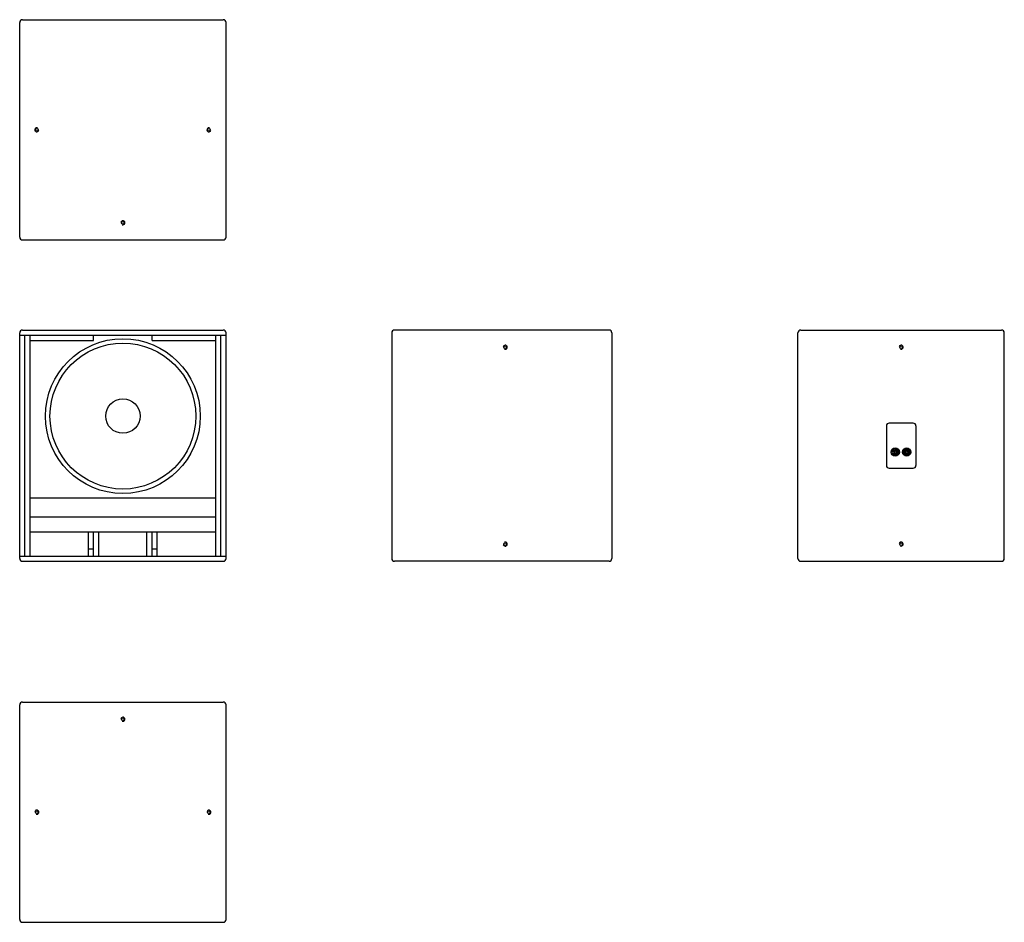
# Model space of a CAD drawing. Extents: x 319 to 3182, y -315 to 2308.
import ezdxf

# ---------------------------------------------------------------- set-up
doc = ezdxf.new("R2010")
doc.units = 0
for name, color, linetype in [('KF_SWi_118E_BOTTOM', 7, 'CONTINUOUS'), ('KF_SWi_118E_DIM', 1, 'CONTINUOUS'), ('KF_SWi_118E_FRONT', 7, 'CONTINUOUS'), ('KF_SWi_118E_REAR', 7, 'CONTINUOUS'), ('KF_SWi_118E_SIDE', 7, 'CONTINUOUS'), ('KF_SWi_118E_TOP', 7, 'CONTINUOUS')]:
    doc.layers.add(name, color=color, linetype=linetype)

# ---------------------------------------------------------------- blocks, each defined once
blk = doc.blocks.new('KF_SWI_118E_BOTTOM')
at = {"layer": 'KF_SWi_118E_BOTTOM', "ltscale": 10}
for p, q in [((-292, 0), (292, 0)), ((-300, -632), (-300, -8)), ((300, -632), (300, -8)), ((-292, -640), (292, -640))]:
    blk.add_line(p, q, dxfattribs=at)
at = {"layer": 'KF_SWi_118E_BOTTOM'}
for centre in [(-250.2, -320), (250.2, -320), (0, -590.2)]:
    blk.add_circle(centre, 3.96, dxfattribs=at)
at = {"layer": 'KF_SWi_118E_BOTTOM', "ltscale": 10}
for centre, start, end in [((-292, -8), 90, 180), ((292, -8), 0, 90), ((-292, -632), 180, 270), ((292, -632), 270, 0)]:
    blk.add_arc(centre, 8, start, end, dxfattribs=at)
at = {"layer": 'KF_SWi_118E_BOTTOM'}
for centre, start, end in [((-250.2, -320), 70, 340), ((250.2, -320), 70, 340), ((0, -590.2), 250, 160)]:
    blk.add_arc(centre, 5.91, start, end, dxfattribs=at)
blk = doc.blocks.new('KF_SWI_118E_FRONT')
at = {"layer": 'KF_SWi_118E_FRONT'}
for p, q in [((-292, 0), (292, 0)), ((-53, 0), (53, 0)), ((-300, -664), (-300, -8)), ((-300, -15), (300, -15)), ((-285, -657), (-285, -15)), ((-270, -657), (-270, -15)), ((-85, -30), (-85, -15)), ((85, -30), (85, -15)), ((270, -657), (270, -15)), ((285, -657), (285, -15)), ((300, -664), (300, -8)), ((-270, -30), (-85, -30)), ((85, -30), (270, -30)), ((270, -488.3236), (-270, -488.3236)), ((270, -543.3236), (-270, -543.3236)), ((270, -587), (-270, -587)), ((-100, -657), (-100, -587)), ((-85, -657), (-85, -587)), ((-85, -657), (-85, -587)), ((-70, -657), (-70, -587)), ((70, -657), (70, -587)), ((85, -657), (85, -587)), ((85, -657), (85, -587)), ((100, -657), (100, -587)), ((-300, -657), (300, -657)), ((-85, -637), (-100, -637)), ((100, -637), (85, -637)), ((-292, -672), (292, -672))]:
    blk.add_line(p, q, dxfattribs=at)
at = {"layer": 'KF_SWi_118E_FRONT', "ltscale": 0.5}
blk.add_line((-22.5, -15), (22.5, -15), dxfattribs=at)
at = {"layer": 'KF_SWi_118E_FRONT'}
for radius in [225, 212, 50]:
    blk.add_circle((0, -250.1085), radius, dxfattribs=at)
for centre, start, end in [((-292, -8), 90, 180), ((292, -8), 0, 90), ((-292, -664), 180, 270), ((292, -664), 270, 0)]:
    blk.add_arc(centre, 8, start, end, dxfattribs=at)
blk = doc.blocks.new('KF_SWI_118E_SIDE')
at = {"layer": 'KF_SWi_118E_SIDE'}
for p, q in [((312, 0), (-312, 0)), ((-320, -8), (-320, -664)), ((320, -8), (320, -664)), ((312, -672), (-312, -672))]:
    blk.add_line(p, q, dxfattribs=at)
for centre in [(10, -49.8), (10, -622.2)]:
    blk.add_circle(centre, 3.96, dxfattribs=at)
for centre, radius, start, end in [((-312, -8), 8, 90, 180), ((312, -8), 8, 0, 90), ((10, -49.8), 5.91, 250, 160), ((10, -622.2), 5.91, 200, 110), ((-312, -664), 8, 180, 270), ((312, -664), 8, 270, 0)]:
    blk.add_arc(centre, radius, start, end, dxfattribs=at)
blk = doc.blocks.new('KF_SWI_118E_REAR')
at = {"layer": 'KF_SWi_118E_REAR'}
for p, q in [((-292, 0), (292, 0)), ((-300, -664), (-300, -8)), ((300, -664), (300, -8)), ((-43, -278.5), (-43, -393.5)), ((35, -270.5), (-35, -270.5)), ((43, -278.5), (43, -393.5)), ((-26.3, -351.8), (-25.3, -351.8)), ((-26.3, -357.5), (-25.3, -357.5)), ((-20.9, -351), (-21.3, -350.7)), ((-21.2, -358.7), (-20.8, -358.4)), ((-19.1, -352.8), (-19.6, -352.3)), ((-19.5, -357), (-19, -356.5)), ((-15.4, -352.7), (-14.9, -352.2)), ((-14.8, -356.9), (-15.3, -356.4)), ((-13.6, -350.9), (-13.2, -350.5)), ((-13.1, -358.6), (-13.5, -358.3)), ((-8.9, -352.7), (-7.9, -352.7)), ((-8.9, -356.5), (-7.9, -356.5)), ((7.1, -351.8), (8.1, -351.8)), ((7.1, -357.5), (8.1, -357.5)), ((12.5, -351), (12.1, -350.7)), ((12.2, -358.7), (12.6, -358.4)), ((14.3, -352.8), (13.8, -352.3)), ((13.9, -357), (14.4, -356.5)), ((18, -352.7), (18.5, -352.2)), ((18.6, -356.9), (18.1, -356.4)), ((19.8, -350.9), (20.2, -350.5)), ((20.3, -358.6), (19.9, -358.3)), ((24.5, -352.7), (25.5, -352.7)), ((24.5, -356.5), (25.5, -356.5)), ((-35, -401.5), (35, -401.5)), ((-292, -672), (292, -672))]:
    blk.add_line(p, q, dxfattribs=at)
for centre, radius in [((0, -49.8), 3.96), ((-17.2, -354.6), 12), ((-17.2, -354.6), 11.4), ((16.2, -354.6), 12), ((16.2, -354.6), 11.4), ((0, -622.2), 3.96)]:
    blk.add_circle(centre, radius, dxfattribs=at)
for centre, radius, start, end in [((-292, -8), 8, 90, 180), ((292, -8), 8, 0, 90), ((0, -49.8), 5.91, 250, 160), ((-35, -278.5), 8, 90, 180), ((35, -278.5), 8, 0, 90), ((-17.2, -354.6), 9.5, 162.5424, 197.4576), ((-17.2, -354.6), 8.55, 12.8396, 160.5288), ((-17.2, -354.6), 8.55, 199.4712, 347.1604), ((-17.2, -354.6), 5.7, 135.8579, 225.8583), ((-17.2, -354.6), 5.22, 45.8579, 135.8579), ((-17.2, -354.6), 5.22, 225.8583, 315.8579), ((-17.2, -354.6), 3.32, 135.8585, 225.8591), ((-17.2, -354.6), 2.61, 45.857, 135.8588), ((-17.2, -354.6), 2.61, 225.8597, 315.8588), ((-17.2, -354.6), 3.32, 315.8585, 45.857), ((-17.2, -354.6), 5.7, 315.8579, 45.8578), ((-17.2, -354.6), 9.5, 348.463, 11.537), ((16.2, -354.6), 9.5, 162.5424, 197.4576), ((16.2, -354.6), 8.55, 12.8396, 160.5288), ((16.2, -354.6), 8.55, 199.4712, 347.1604), ((16.2, -354.6), 5.7, 135.8579, 225.8583), ((16.2, -354.6), 5.22, 45.8579, 135.8579), ((16.2, -354.6), 5.22, 225.8583, 315.8579), ((16.2, -354.6), 3.32, 135.8585, 225.8591), ((16.2, -354.6), 2.61, 45.857, 135.8588), ((16.2, -354.6), 2.61, 225.8597, 315.8588), ((16.2, -354.6), 3.32, 315.8585, 45.857), ((16.2, -354.6), 5.7, 315.8579, 45.8578), ((16.2, -354.6), 9.5, 348.463, 11.537), ((-35, -393.5), 8, 180, 270), ((35, -393.5), 8, 270, 0), ((0, -622.2), 5.91, 250, 160), ((-292, -664), 8, 180, 270), ((292, -664), 8, 270, 0)]:
    blk.add_arc(centre, radius, start, end, dxfattribs=at)
blk = doc.blocks.new('KF_SWI_118E_TOP')
at = {"layer": 'KF_SWi_118E_TOP', "ltscale": 10}
for p, q in [((-292, 0), (292, 0)), ((-300, -632), (-300, -8)), ((300, -632), (300, -8)), ((-292, -640), (292, -640))]:
    blk.add_line(p, q, dxfattribs=at)
at = {"layer": 'KF_SWi_118E_TOP'}
for centre in [(0, -49.8), (-250.2, -320), (250.2, -320)]:
    blk.add_circle(centre, 3.96, dxfattribs=at)
at = {"layer": 'KF_SWi_118E_TOP', "ltscale": 10}
for centre, start, end in [((-292, -8), 90, 180), ((292, -8), 0, 90), ((-292, -632), 180, 270), ((292, -632), 270, 0)]:
    blk.add_arc(centre, 8, start, end, dxfattribs=at)
at = {"layer": 'KF_SWi_118E_TOP'}
for centre in [(0, -49.8), (-250.2, -320), (250.2, -320)]:
    blk.add_arc(centre, 5.91, 250, 160, dxfattribs=at)

msp = doc.modelspace()

# ---------------------------------------------------------------- block references
at = {"layer": 'KF_SWi_118E_BOTTOM'}
msp.add_blockref('KF_SWI_118E_BOTTOM', (619.2, 2307.8), dxfattribs=at)
at = {"layer": 'KF_SWi_118E_DIM'}
msp.add_blockref('KF_SWI_118E_TOP', (619.2, 324.8), dxfattribs=at)
at = {"layer": 'KF_SWi_118E_FRONT'}
msp.add_blockref('KF_SWI_118E_FRONT', (619.2, 1405.9), dxfattribs=at)
at = {"layer": 'KF_SWi_118E_REAR'}
msp.add_blockref('KF_SWI_118E_REAR', (2881.8, 1405.9), dxfattribs=at)
at = {"layer": 'KF_SWi_118E_SIDE'}
msp.add_blockref('KF_SWI_118E_SIDE', (1720.8, 1405.9), dxfattribs=at)

doc.saveas('drawing.dxf')
